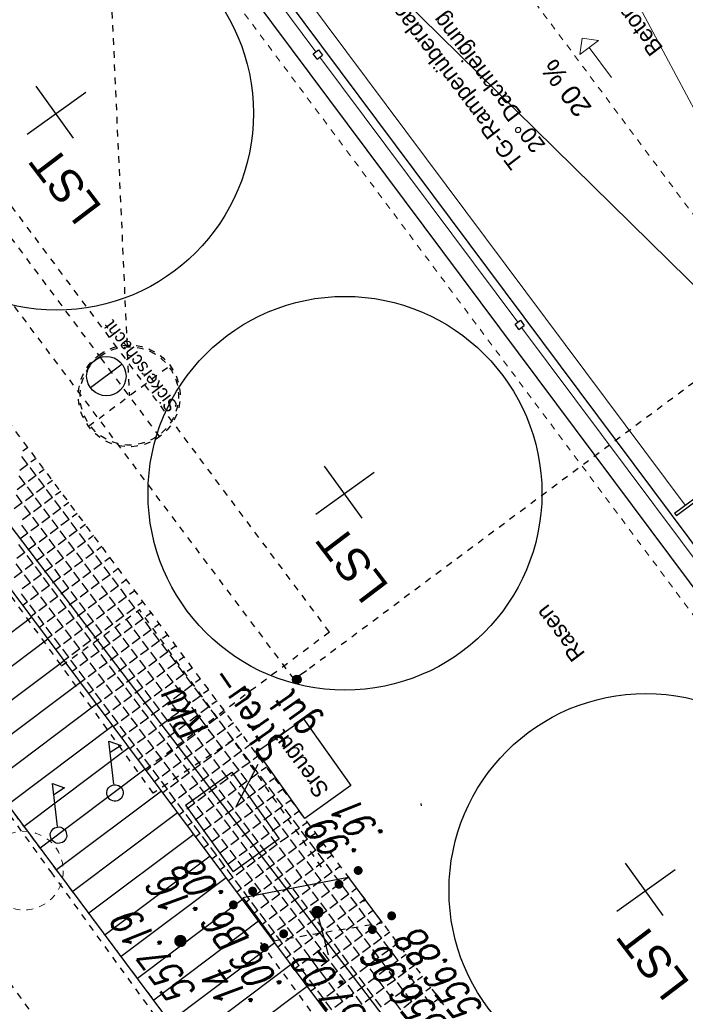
# Model space of a CAD drawing. Header units: metres. Extents: x 2 to 485, y 6 to 594.
# Tile 123 of 176: x 314 to 324, y 289 to 304. Entities that reach past the tile are written whole.
import ezdxf
from ezdxf.enums import TextEntityAlignment as Align

# ---------------------------------------------------------------- set-up
doc = ezdxf.new("R2010")
doc.units = ezdxf.units.M
doc.header["$LTSCALE"] = 0.0125
for name, pattern in [('237-14_Züricher Str._GL_3_RW_2014-11-28_bea$0$STRICHLINIE2', [9.525, 6.35, -3.175]), ('260241_A_bea$0$GESTRICHELT', [0.4, 0.2, -0.2]), ('260241_A_bea$0$PUNKTIERT', [0.2, 0, -0.2]), ('GESTRICHELT', [0.4, 0.2, -0.2]), ('GEWOFAG_Hof 2_141023_Grundriss_bea$0$AUSGEZOGEN', [0]), ('GEWOFAG_Hof 2_141023_Grundriss_bea$0$VERDECKT2_S2', [0.15, 0.1, -0.05])]:
    doc.linetypes.add(name, pattern=pattern)
for name, color, linetype in [('237-14_Züricher Str._GL_3_RW_2014-11-28_bea$0$_GRU_Regenwasser', 150, '237-14_Züricher Str._GL_3_RW_2014-11-28_bea$0$STRICHLINIE2'), ('237-14_Züricher Str._GL_3_RW_2014-11-28_bea$0$_GRU_Symbole', 51, 'Continuous'), ('260241_A_bea$0$B07_FLSTGR', 9, 'Continuous'), ('260241_A_bea$0$B10_GEBAEUDE', 1, 'Continuous'), ('260241_A_bea$0$B13_GEB_ZUBEHOER', 12, 'Continuous'), ('260241_A_bea$0$B21_BORDSTEIN', 5, 'Continuous'), ('260241_A_bea$0$B23_EINFASS', 5, 'Continuous'), ('260241_A_bea$0$B25_EINFASS_GEPKT', 7, '260241_A_bea$0$PUNKTIERT'), ('260241_A_bea$0$B28_VEINFASS_TXT', 5, 'Continuous'), ('260241_A_bea$0$B34_ZUBEHOER_1', 6, 'Continuous'), ('260241_A_bea$0$B53_HAUPTHOEHEN', 4, 'Continuous'), ('260241_A_bea$0$B54_HOEHEN', 253, 'Continuous'), ('f_baum', 3, 'Continuous'), ('f_feuerwehr', 10, 'Continuous'), ('f_schraff', 251, 'Continuous'), ('f_text_100', 7, 'Continuous'), ('f_weg', 2, 'Continuous')]:
    doc.layers.add(name, color=color, linetype=linetype)
doc.layers.add('GEWOFAG_Hof 2_141023_Grundriss_bea$0$STANDARD', color=7, linetype='GEWOFAG_Hof 2_141023_Grundriss_bea$0$AUSGEZOGEN', lineweight=13)
doc.styles.add('260241_A_bea$0$ROMANS', font='ROMANS')
doc.styles.add('GEWOFAG_Hof 2_141023_Grundriss_bea$0$ARIAL', font='arial.ttf')

# ---------------------------------------------------------------- blocks, each defined once
blk = doc.blocks.new('260241_A_bea$0$HOEHENPKT_ZENTR')
at = {"const_width": 0.75}
blk.add_lwpolyline([(-0.375, 0, 1), (0.375, 0, 1)], format="xyb", close=True, dxfattribs=at)
blk = doc.blocks.new('260241_A_bea$0$HOEHENPKT_DOPP')
at = {"const_width": 0.15}
for points in [[(-0.075, 0.4, 1), (0.075, 0.4, 1)], [(-0.075, -0.4, 1), (0.075, -0.4, 1)]]:
    blk.add_lwpolyline(points, format="xyb", close=True, dxfattribs=at)
blk = doc.blocks.new('260241_A_bea$0$Hoehenpunkt_einfach')
at = {"lineweight": -2}
blk.add_hatch(color=256, dxfattribs=at).paths.add_polyline_path([(0, 0.105, -1), (0, -0.105, -1)], flags=0)
blk.add_circle((0, 0), 0.105, dxfattribs=at)

msp = doc.modelspace()

# ---------------------------------------------------------------- linework, layer by layer
at = {"color": 252}
for p, q in [((315.195, 292.625), (315.119, 293.283)), ((315.119, 293.283), (315.304, 293.216)), ((315.304, 293.216), (315.139, 293.108)), ((314.335, 291.981), (314.259, 292.639)), ((314.259, 292.639), (314.444, 292.572)), ((314.444, 292.572), (314.279, 292.464))]:
    msp.add_line(p, q, dxfattribs=at)
for centre in [(315.211, 292.493), (314.351, 291.849)]:
    msp.add_ellipse(centre, major_axis=(-0.0884, 0.0884), ratio=1, start_param=-1.454977, end_param=4.828208, dxfattribs=at)
at = {"layer": '237-14_Züricher Str._GL_3_RW_2014-11-28_bea$0$_GRU_Regenwasser', "ltscale": 0.05}
for p, q in [((315.048, 306.992), (315.429, 298.544)), ((311.47, 303.845), (314.962, 299.163))]:
    msp.add_line(p, q, dxfattribs=at)
at = {"layer": '237-14_Züricher Str._GL_3_RW_2014-11-28_bea$0$_GRU_Symbole', "linetype": '237-14_Züricher Str._GL_3_RW_2014-11-28_bea$0$STRICHLINIE2', "ltscale": 0.05}
for p, q in [((315.892, 297.923), (314.965, 299.165)), ((314.808, 298.081), (316.05, 299.008))]:
    msp.add_line(p, q, dxfattribs=at)
at = {"layer": '237-14_Züricher Str._GL_3_RW_2014-11-28_bea$0$_GRU_Symbole'}
msp.add_line((315.32, 299.025), (314.839, 298.666), dxfattribs=at)
msp.add_circle((315.08, 298.845), 0.3, dxfattribs=at)
at = {"layer": '237-14_Züricher Str._GL_3_RW_2014-11-28_bea$0$_GRU_Symbole', "linetype": '237-14_Züricher Str._GL_3_RW_2014-11-28_bea$0$STRICHLINIE2', "ltscale": 0.05}
for major_axis, start_param, end_param in [((-0.112, -0.767), 3.926991, 10.210176), ((-0.719, 0.212), -0.6429917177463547, 5.640193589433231)]:
    msp.add_ellipse((315.429, 298.544), major_axis=major_axis, ratio=1, start_param=start_param, end_param=end_param, dxfattribs=at)
at = {"layer": '260241_A_bea$0$B07_FLSTGR', "color": 30, "linetype": 'Continuous'}
msp.add_line((322.482, 284.91), (252.442, 377), dxfattribs=at)
at = {"layer": '260241_A_bea$0$B10_GEBAEUDE', "color": 7, "linetype": '260241_A_bea$0$GESTRICHELT'}
for p, q in [((317.941, 294.226), (307.337, 308.366)), ((325.313, 299.706), (318.13, 294.356))]:
    msp.add_line(p, q, dxfattribs=at)
at = {"layer": '260241_A_bea$0$B10_GEBAEUDE', "color": 252, "linetype": 'Continuous'}
msp.add_line((318.13, 294.356), (317.941, 294.226), dxfattribs=at)
at = {"layer": '260241_A_bea$0$B13_GEB_ZUBEHOER', "color": 252, "linetype": 'Continuous'}
msp.add_line((319.883, 292.296), (319.874, 292.333), dxfattribs=at)
at = {"layer": '260241_A_bea$0$B21_BORDSTEIN', "color": 252, "linetype": 'Continuous'}
for p, q in [((318.77, 291.206), (319.279, 290.515)), ((317.161, 290.892), (317.634, 290.241))]:
    msp.add_line(p, q, dxfattribs=at)
at = {"layer": '260241_A_bea$0$B23_EINFASS', "color": 252, "linetype": 'Continuous'}
msp.add_line((318.77, 291.206), (317.161, 290.892), dxfattribs=at)
at = {"layer": '260241_A_bea$0$B25_EINFASS_GEPKT', "color": 7, "linetype": '260241_A_bea$0$PUNKTIERT', "ltscale": 0.5}
for p, q in [((315.794, 292.491), (307.672, 303.766)), ((308.814, 298.806), (314.234, 291.288)), ((314.396, 294.431), (315.584, 295.286)), ((317.014, 293.301), (315.584, 295.286)), ((317.014, 293.301), (315.794, 292.491)), ((318.358, 291.36), (317.014, 293.301)), ((314.234, 291.288), (320.653, 282.416)), ((317.634, 290.241), (319.279, 290.515)), ((313.017, 290.411), (315.305, 287.257)), ((321.974, 284.002), (317.435, 290.211))]:
    msp.add_line(p, q, dxfattribs=at)
at = {"layer": '260241_A_bea$0$B28_VEINFASS_TXT', "color": 252, "linetype": 'Continuous'}
msp.add_line((318.995, 290.845), (319.015, 290.859), dxfattribs=at)
at = {"layer": '260241_A_bea$0$B34_ZUBEHOER_1', "color": 252, "linetype": 'Continuous'}
for p, q in [((317.054, 292.275), (317.39, 292.929)), ((316.287, 292.308), (316.99, 292.809)), ((316.99, 292.809), (317.714, 291.791)), ((316.287, 292.308), (317.011, 291.29)), ((317.714, 291.791), (317.011, 291.29))]:
    msp.add_line(p, q, dxfattribs=at)
at = {"layer": '260241_A_bea$0$B53_HAUPTHOEHEN', "color": 252, "linetype": 'Continuous'}
msp.add_line((318.298, 290.657), (318.461, 290.026), dxfattribs=at)
at = {"layer": 'f_baum', "ltscale": 0.5}
for p, q in [((314.58, 302.47), (314.01, 303.265)), ((313.875, 302.531), (314.765, 303.17)), ((318.976, 296.68), (318.405, 297.475)), ((318.27, 296.741), (319.161, 297.38)), ((323.56, 290.627), (322.99, 291.423)), ((322.855, 290.689), (323.745, 291.327))]:
    msp.add_line(p, q, dxfattribs=at)
for centre in [(314.32, 302.85), (318.715, 297.06), (323.3, 291.008)]:
    msp.add_circle(centre, 3, dxfattribs=at)
at = {"layer": 'f_feuerwehr', "linetype": 'GESTRICHELT'}
for p, q in [((315.896, 289.209), (266.222, 355.785)), ((318.479, 294.944), (311.024, 304.935)), ((322.973, 285.577), (309.421, 303.739)), ((318.479, 294.944), (315.674, 292.85))]:
    msp.add_line(p, q, dxfattribs=at)
at = {"layer": 'f_schraff', "linetype": 'Continuous'}
for p, q in [((313.883, 297.759), (313.806, 297.701)), ((313.885, 297.499), (313.794, 297.621)), ((314.009, 297.591), (313.931, 297.533)), ((313.885, 297.499), (313.763, 297.407)), ((314.01, 297.331), (313.919, 297.453)), ((314.134, 297.423), (314.056, 297.365)), ((313.842, 297.205), (313.751, 297.327)), ((314.01, 297.331), (313.888, 297.239)), ((314.136, 297.163), (314.045, 297.285)), ((313.842, 297.205), (313.72, 297.114)), ((313.968, 297.037), (313.877, 297.159)), ((314.136, 297.163), (314.014, 297.071)), ((314.261, 296.995), (314.17, 297.117)), ((314.259, 297.255), (314.181, 297.197)), ((313.8, 296.912), (313.709, 297.034)), ((313.968, 297.037), (313.846, 296.946)), ((314.093, 296.869), (314.002, 296.991)), ((314.261, 296.995), (314.139, 296.904)), ((314.385, 297.087), (314.307, 297.029)), ((313.8, 296.912), (313.678, 296.821)), ((313.925, 296.744), (313.834, 296.866)), ((314.093, 296.869), (313.971, 296.778)), ((314.218, 296.701), (314.127, 296.824)), ((314.386, 296.827), (314.264, 296.736)), ((314.386, 296.827), (314.295, 296.949)), ((314.51, 296.919), (314.432, 296.861)), ((313.925, 296.744), (313.803, 296.653)), ((314.05, 296.576), (313.959, 296.698)), ((314.218, 296.701), (314.096, 296.61)), ((314.512, 296.659), (314.389, 296.568)), ((314.512, 296.659), (314.42, 296.781)), ((314.635, 296.751), (314.557, 296.693)), ((313.882, 296.451), (313.791, 296.573)), ((314.05, 296.576), (313.928, 296.485)), ((314.176, 296.408), (314.085, 296.53)), ((314.344, 296.533), (314.222, 296.442)), ((314.344, 296.533), (314.253, 296.656)), ((314.637, 296.491), (314.546, 296.613)), ((314.761, 296.583), (314.683, 296.525)), ((313.882, 296.451), (313.76, 296.36)), ((314.008, 296.283), (313.917, 296.405)), ((314.176, 296.408), (314.054, 296.317)), ((314.301, 296.24), (314.21, 296.362)), ((314.469, 296.365), (314.347, 296.274)), ((314.469, 296.365), (314.378, 296.488)), ((314.637, 296.491), (314.515, 296.4)), ((314.762, 296.323), (314.671, 296.445)), ((314.886, 296.415), (314.808, 296.357)), ((313.84, 296.158), (313.749, 296.28)), ((314.008, 296.283), (313.886, 296.192)), ((314.133, 296.115), (314.042, 296.237)), ((314.301, 296.24), (314.179, 296.149)), ((314.594, 296.198), (314.503, 296.32)), ((314.762, 296.323), (314.64, 296.232)), ((314.888, 296.155), (314.796, 296.277)), ((315.011, 296.247), (314.933, 296.189)), ((313.84, 296.158), (313.718, 296.066)), ((313.965, 295.99), (313.874, 296.112)), ((314.133, 296.115), (314.011, 296.024)), ((314.258, 295.947), (314.167, 296.069)), ((314.426, 296.072), (314.304, 295.981)), ((314.426, 296.072), (314.335, 296.194)), ((314.594, 296.198), (314.472, 296.106)), ((314.72, 296.03), (314.628, 296.152)), ((314.888, 296.155), (314.765, 296.064)), ((315.013, 295.987), (314.922, 296.109)), ((315.137, 296.079), (315.059, 296.021)), ((313.797, 295.864), (313.706, 295.986)), ((313.965, 295.99), (313.843, 295.898)), ((314.09, 295.822), (313.999, 295.944)), ((314.258, 295.947), (314.136, 295.856)), ((314.552, 295.904), (314.461, 296.026)), ((314.72, 296.03), (314.597, 295.938)), ((314.845, 295.862), (314.754, 295.984)), ((315.013, 295.987), (314.891, 295.896)), ((315.138, 295.819), (315.047, 295.941)), ((315.262, 295.911), (315.184, 295.853)), ((313.797, 295.864), (313.675, 295.773)), ((313.922, 295.696), (313.831, 295.818)), ((314.09, 295.822), (313.968, 295.73)), ((314.216, 295.654), (314.125, 295.776)), ((314.384, 295.779), (314.262, 295.688)), ((314.384, 295.779), (314.293, 295.901)), ((314.552, 295.904), (314.43, 295.813)), ((314.677, 295.736), (314.586, 295.858)), ((314.845, 295.862), (314.723, 295.771)), ((314.97, 295.694), (314.879, 295.816)), ((315.138, 295.819), (315.016, 295.728)), ((315.264, 295.651), (315.172, 295.773)), ((313.922, 295.696), (313.8, 295.605)), ((314.048, 295.528), (313.957, 295.65)), ((314.216, 295.654), (314.094, 295.563)), ((314.341, 295.486), (314.25, 295.608)), ((314.509, 295.611), (314.387, 295.52)), ((314.509, 295.611), (314.418, 295.733)), ((314.677, 295.736), (314.555, 295.645)), ((314.802, 295.568), (314.711, 295.691)), ((314.97, 295.694), (314.848, 295.603)), ((315.096, 295.526), (315.004, 295.648)), ((315.264, 295.651), (315.141, 295.56)), ((315.387, 295.743), (315.309, 295.685)), ((313.88, 295.403), (313.789, 295.525)), ((314.048, 295.528), (313.926, 295.437)), ((314.173, 295.36), (314.082, 295.483)), ((314.341, 295.486), (314.219, 295.395)), ((314.634, 295.443), (314.543, 295.565)), ((314.802, 295.568), (314.68, 295.477)), ((314.928, 295.4), (314.836, 295.523)), ((315.096, 295.526), (314.973, 295.435)), ((315.221, 295.358), (315.13, 295.48)), ((315.389, 295.483), (315.267, 295.392)), ((315.389, 295.483), (315.298, 295.605)), ((315.512, 295.575), (315.435, 295.517)), ((313.88, 295.403), (313.809, 295.35)), ((314.005, 295.235), (313.914, 295.357)), ((314.173, 295.36), (314.051, 295.269)), ((314.298, 295.192), (314.207, 295.315)), ((314.466, 295.318), (314.344, 295.227)), ((314.466, 295.318), (314.375, 295.44)), ((314.634, 295.443), (314.512, 295.352)), ((314.76, 295.275), (314.669, 295.397)), ((314.928, 295.4), (314.805, 295.309)), ((315.053, 295.232), (314.962, 295.355)), ((315.221, 295.358), (315.099, 295.267)), ((315.346, 295.19), (315.255, 295.312)), ((315.514, 295.315), (315.392, 295.224)), ((315.514, 295.315), (315.423, 295.437)), ((315.638, 295.407), (315.56, 295.349)), ((313.944, 295.169), (312.345, 293.967)), ((314.005, 295.235), (313.934, 295.182)), ((314.13, 295.067), (314.039, 295.189)), ((314.298, 295.192), (314.176, 295.101)), ((314.592, 295.15), (314.501, 295.272)), ((314.76, 295.275), (314.638, 295.184)), ((314.885, 295.107), (314.794, 295.229)), ((315.053, 295.232), (314.931, 295.141)), ((315.178, 295.065), (315.087, 295.187)), ((315.346, 295.19), (315.224, 295.099)), ((315.639, 295.147), (315.548, 295.269)), ((315.763, 295.239), (315.685, 295.181)), ((314.13, 295.067), (314.06, 295.014)), ((314.256, 294.899), (314.165, 295.021)), ((314.424, 295.024), (314.302, 294.933)), ((314.424, 295.024), (314.333, 295.147)), ((314.592, 295.15), (314.47, 295.059)), ((314.717, 294.982), (314.626, 295.104)), ((314.885, 295.107), (314.763, 295.016)), ((315.01, 294.939), (314.919, 295.061)), ((315.178, 295.065), (315.056, 294.973)), ((315.304, 294.897), (315.212, 295.019)), ((315.471, 295.022), (315.349, 294.931)), ((315.471, 295.022), (315.38, 295.144)), ((315.639, 295.147), (315.517, 295.056)), ((315.765, 294.979), (315.674, 295.101)), ((315.888, 295.071), (315.811, 295.013)), ((314.256, 294.899), (314.185, 294.846)), ((314.549, 294.857), (314.458, 294.979)), ((314.717, 294.982), (314.595, 294.891)), ((314.842, 294.814), (314.751, 294.936)), ((315.01, 294.939), (314.888, 294.848)), ((315.136, 294.771), (315.044, 294.893)), ((315.304, 294.897), (315.181, 294.805)), ((315.597, 294.854), (315.506, 294.976)), ((315.765, 294.979), (315.643, 294.888)), ((315.89, 294.811), (315.799, 294.933)), ((316.014, 294.904), (315.936, 294.845)), ((314.191, 294.838), (312.592, 293.637)), ((314.381, 294.731), (314.29, 294.853)), ((314.381, 294.731), (314.31, 294.678)), ((314.549, 294.857), (314.427, 294.765)), ((314.674, 294.689), (314.583, 294.811)), ((314.842, 294.814), (314.72, 294.723)), ((314.968, 294.646), (314.877, 294.768)), ((315.136, 294.771), (315.013, 294.68)), ((315.261, 294.603), (315.17, 294.725)), ((315.429, 294.729), (315.307, 294.637)), ((315.429, 294.729), (315.338, 294.851)), ((315.597, 294.854), (315.475, 294.763)), ((315.722, 294.686), (315.631, 294.808)), ((315.89, 294.811), (315.768, 294.72)), ((316.015, 294.643), (315.924, 294.765)), ((316.139, 294.736), (316.061, 294.678)), ((314.506, 294.563), (314.415, 294.685)), ((314.506, 294.563), (314.436, 294.51)), ((314.674, 294.689), (314.552, 294.597)), ((314.8, 294.521), (314.709, 294.643)), ((314.968, 294.646), (314.845, 294.555)), ((315.093, 294.478), (315.002, 294.6)), ((315.261, 294.603), (315.139, 294.512)), ((315.386, 294.435), (315.295, 294.558)), ((315.554, 294.561), (315.432, 294.47)), ((315.554, 294.561), (315.463, 294.683)), ((315.722, 294.686), (315.6, 294.595)), ((315.847, 294.518), (315.756, 294.64)), ((316.015, 294.643), (315.893, 294.552)), ((316.141, 294.475), (316.05, 294.598)), ((316.264, 294.568), (316.187, 294.51)), ((314.438, 294.507), (312.839, 293.306)), ((314.632, 294.395), (314.541, 294.517)), ((314.8, 294.521), (314.678, 294.429)), ((314.925, 294.353), (314.834, 294.475)), ((315.093, 294.478), (314.971, 294.387)), ((315.218, 294.31), (315.127, 294.432)), ((315.386, 294.435), (315.264, 294.344)), ((315.679, 294.393), (315.588, 294.515)), ((315.847, 294.518), (315.725, 294.427)), ((315.973, 294.35), (315.882, 294.472)), ((316.141, 294.475), (316.019, 294.384)), ((316.266, 294.307), (316.175, 294.43)), ((314.632, 294.395), (314.561, 294.342)), ((314.757, 294.227), (314.666, 294.35)), ((314.925, 294.353), (314.803, 294.262)), ((315.05, 294.185), (314.959, 294.307)), ((315.218, 294.31), (315.096, 294.219)), ((315.344, 294.142), (315.252, 294.264)), ((315.512, 294.267), (315.389, 294.176)), ((315.512, 294.267), (315.42, 294.39)), ((315.679, 294.393), (315.557, 294.302)), ((315.805, 294.225), (315.714, 294.347)), ((315.973, 294.35), (315.851, 294.259)), ((316.098, 294.182), (316.007, 294.304)), ((316.266, 294.307), (316.144, 294.216)), ((316.391, 294.139), (316.3, 294.262)), ((316.39, 294.4), (316.312, 294.342)), ((314.685, 294.176), (313.086, 292.975)), ((314.757, 294.227), (314.686, 294.174)), ((314.882, 294.059), (314.791, 294.182)), ((315.05, 294.185), (314.928, 294.094)), ((315.176, 294.017), (315.084, 294.139)), ((315.344, 294.142), (315.221, 294.051)), ((315.637, 294.099), (315.546, 294.222)), ((315.805, 294.225), (315.683, 294.134)), ((315.93, 294.057), (315.839, 294.179)), ((316.098, 294.182), (315.976, 294.091)), ((316.223, 294.014), (316.132, 294.136)), ((316.391, 294.139), (316.269, 294.048)), ((316.515, 294.232), (316.437, 294.174)), ((314.882, 294.059), (314.811, 294.007)), ((315.008, 293.891), (314.917, 294.014)), ((315.176, 294.017), (315.053, 293.926)), ((315.301, 293.849), (315.21, 293.971)), ((315.469, 293.974), (315.347, 293.883)), ((315.469, 293.974), (315.378, 294.096)), ((315.637, 294.099), (315.515, 294.008)), ((315.762, 293.931), (315.671, 294.054)), ((315.93, 294.057), (315.808, 293.966)), ((316.055, 293.889), (315.964, 294.011)), ((316.223, 294.014), (316.101, 293.923)), ((316.349, 293.846), (316.258, 293.968)), ((316.517, 293.972), (316.394, 293.88)), ((316.517, 293.972), (316.426, 294.094)), ((316.64, 294.064), (316.562, 294.006)), ((314.932, 293.845), (313.333, 292.644)), ((315.008, 293.891), (314.937, 293.839)), ((315.133, 293.724), (315.042, 293.846)), ((315.301, 293.849), (315.179, 293.758)), ((315.594, 293.806), (315.503, 293.928)), ((315.762, 293.931), (315.64, 293.84)), ((315.887, 293.764), (315.796, 293.886)), ((316.055, 293.889), (315.933, 293.798)), ((316.181, 293.721), (316.09, 293.843)), ((316.349, 293.846), (316.227, 293.755)), ((316.642, 293.804), (316.551, 293.926)), ((316.766, 293.896), (316.688, 293.838)), ((315.133, 293.724), (315.062, 293.671)), ((315.258, 293.556), (315.167, 293.678)), ((315.426, 293.681), (315.304, 293.59)), ((315.426, 293.681), (315.335, 293.803)), ((315.594, 293.806), (315.472, 293.715)), ((315.72, 293.638), (315.628, 293.76)), ((315.887, 293.764), (315.765, 293.672)), ((316.013, 293.596), (315.922, 293.718)), ((316.181, 293.721), (316.059, 293.63)), ((316.306, 293.553), (316.215, 293.675)), ((316.474, 293.678), (316.352, 293.587)), ((316.474, 293.678), (316.383, 293.8)), ((316.642, 293.804), (316.52, 293.712)), ((316.767, 293.636), (316.676, 293.758)), ((316.891, 293.728), (316.813, 293.67)), ((315.179, 293.514), (313.579, 292.313)), ((315.258, 293.556), (315.187, 293.503)), ((315.384, 293.388), (315.292, 293.51)), ((315.552, 293.513), (315.429, 293.422)), ((315.552, 293.513), (315.46, 293.635)), ((315.72, 293.638), (315.597, 293.547)), ((315.845, 293.47), (315.754, 293.592)), ((316.013, 293.596), (315.891, 293.504)), ((316.138, 293.428), (316.047, 293.55)), ((316.306, 293.553), (316.184, 293.462)), ((316.431, 293.385), (316.34, 293.507)), ((316.599, 293.51), (316.477, 293.419)), ((316.599, 293.51), (316.508, 293.632)), ((316.767, 293.636), (316.645, 293.544)), ((316.893, 293.468), (316.801, 293.59)), ((317.016, 293.56), (316.938, 293.502)), ((315.384, 293.388), (315.313, 293.335)), ((315.677, 293.345), (315.586, 293.467)), ((315.845, 293.47), (315.723, 293.379)), ((315.97, 293.302), (315.879, 293.424)), ((316.138, 293.428), (316.016, 293.337)), ((316.263, 293.26), (316.172, 293.382)), ((316.431, 293.385), (316.309, 293.294)), ((316.725, 293.342), (316.633, 293.465)), ((316.893, 293.468), (316.77, 293.377)), ((317.018, 293.3), (316.927, 293.422)), ((317.142, 293.392), (317.064, 293.334)), ((315.509, 293.22), (315.418, 293.342)), ((315.509, 293.22), (315.438, 293.167)), ((315.677, 293.345), (315.555, 293.254)), ((315.802, 293.177), (315.711, 293.299)), ((315.97, 293.302), (315.848, 293.211)), ((316.095, 293.134), (316.004, 293.257)), ((316.263, 293.26), (316.141, 293.169)), ((316.389, 293.092), (316.298, 293.214)), ((316.557, 293.217), (316.435, 293.126)), ((316.557, 293.217), (316.466, 293.339)), ((316.725, 293.342), (316.602, 293.251)), ((316.85, 293.174), (316.759, 293.297)), ((317.018, 293.3), (316.896, 293.209)), ((317.143, 293.132), (317.052, 293.254)), ((317.267, 293.224), (317.189, 293.166)), ((315.425, 293.184), (313.826, 291.983)), ((315.634, 293.052), (315.543, 293.174)), ((315.802, 293.177), (315.68, 293.086)), ((315.928, 293.009), (315.836, 293.131)), ((316.095, 293.134), (315.973, 293.043)), ((316.221, 292.966), (316.13, 293.089)), ((316.389, 293.092), (316.267, 293.001)), ((316.682, 293.049), (316.591, 293.171)), ((316.85, 293.174), (316.728, 293.083)), ((316.975, 293.006), (316.884, 293.129)), ((317.143, 293.132), (317.021, 293.041)), ((317.269, 292.964), (317.177, 293.086)), ((315.634, 293.052), (315.563, 292.999)), ((315.76, 292.884), (315.668, 293.006)), ((315.928, 293.009), (315.805, 292.918)), ((316.053, 292.841), (315.962, 292.963)), ((316.221, 292.966), (316.099, 292.875)), ((316.346, 292.798), (316.255, 292.921)), ((316.514, 292.924), (316.392, 292.833)), ((316.514, 292.924), (316.423, 293.046)), ((316.682, 293.049), (316.56, 292.958)), ((316.807, 292.881), (316.716, 293.003)), ((316.975, 293.006), (316.853, 292.915)), ((317.101, 292.839), (317.009, 292.961)), ((317.269, 292.964), (317.146, 292.873)), ((317.394, 292.796), (317.303, 292.918)), ((317.392, 293.056), (317.314, 292.998)), ((315.672, 292.853), (314.073, 291.652)), ((315.76, 292.884), (315.689, 292.831)), ((315.885, 292.716), (315.794, 292.838)), ((316.053, 292.841), (315.931, 292.75)), ((316.178, 292.673), (316.087, 292.795)), ((316.346, 292.798), (316.224, 292.707)), ((316.639, 292.756), (316.548, 292.878)), ((316.807, 292.881), (316.685, 292.79)), ((316.933, 292.713), (316.841, 292.835)), ((317.101, 292.839), (316.978, 292.747)), ((317.226, 292.671), (317.135, 292.793)), ((317.394, 292.796), (317.272, 292.705)), ((317.517, 292.888), (317.44, 292.83)), ((315.885, 292.716), (315.814, 292.663)), ((316.01, 292.548), (315.919, 292.67)), ((316.178, 292.673), (316.056, 292.582)), ((316.303, 292.505), (316.212, 292.627)), ((316.471, 292.631), (316.349, 292.539)), ((316.471, 292.631), (316.38, 292.753)), ((316.639, 292.756), (316.517, 292.665)), ((316.765, 292.588), (316.674, 292.71)), ((316.933, 292.713), (316.81, 292.622)), ((317.058, 292.545), (316.967, 292.667)), ((317.226, 292.671), (317.104, 292.579)), ((317.351, 292.503), (317.26, 292.625)), ((317.519, 292.628), (317.397, 292.537)), ((317.519, 292.628), (317.428, 292.75)), ((317.643, 292.72), (317.565, 292.662)), ((315.919, 292.522), (314.32, 291.321)), ((316.01, 292.548), (315.939, 292.495)), ((316.135, 292.38), (316.044, 292.502)), ((316.303, 292.505), (316.181, 292.414)), ((316.429, 292.337), (316.338, 292.459)), ((316.597, 292.463), (316.475, 292.371)), ((316.597, 292.463), (316.506, 292.585)), ((316.765, 292.588), (316.643, 292.497)), ((316.89, 292.42), (316.799, 292.542)), ((317.058, 292.545), (316.936, 292.454)), ((317.183, 292.377), (317.092, 292.499)), ((317.351, 292.503), (317.229, 292.411)), ((317.477, 292.335), (317.385, 292.457)), ((317.644, 292.46), (317.522, 292.369)), ((317.644, 292.46), (317.553, 292.582)), ((317.768, 292.552), (317.69, 292.494)), ((316.135, 292.38), (316.065, 292.327)), ((316.261, 292.212), (316.17, 292.334)), ((316.429, 292.337), (316.307, 292.246)), ((316.722, 292.295), (316.631, 292.417)), ((316.89, 292.42), (316.768, 292.329)), ((317.015, 292.252), (316.924, 292.374)), ((317.183, 292.377), (317.061, 292.286)), ((317.309, 292.209), (317.217, 292.331)), ((317.477, 292.335), (317.354, 292.244)), ((317.77, 292.292), (317.679, 292.414)), ((317.893, 292.384), (317.816, 292.326)), ((316.166, 292.191), (314.567, 290.99)), ((316.261, 292.212), (316.19, 292.159)), ((316.386, 292.044), (316.295, 292.166)), ((316.554, 292.169), (316.432, 292.078)), ((316.554, 292.169), (316.463, 292.291)), ((316.722, 292.295), (316.6, 292.203)), ((316.847, 292.127), (316.756, 292.249)), ((317.015, 292.252), (316.893, 292.161)), ((317.141, 292.084), (317.049, 292.206)), ((317.309, 292.209), (317.186, 292.118)), ((317.434, 292.041), (317.343, 292.164)), ((317.602, 292.167), (317.48, 292.076)), ((317.602, 292.167), (317.511, 292.289)), ((317.77, 292.292), (317.648, 292.201)), ((317.895, 292.124), (317.804, 292.246)), ((318.019, 292.216), (317.941, 292.158)), ((316.386, 292.044), (316.315, 291.991)), ((316.679, 292.001), (316.588, 292.124)), ((316.847, 292.127), (316.725, 292.036)), ((316.973, 291.959), (316.882, 292.081)), ((317.141, 292.084), (317.018, 291.993)), ((317.266, 291.916), (317.175, 292.038)), ((317.434, 292.041), (317.312, 291.95)), ((317.727, 291.999), (317.636, 292.121)), ((317.895, 292.124), (317.773, 292.033)), ((318.02, 291.956), (317.929, 292.078)), ((318.144, 292.048), (318.066, 291.99)), ((316.413, 291.86), (314.814, 290.659)), ((316.511, 291.876), (316.42, 291.998)), ((316.511, 291.876), (316.441, 291.823)), ((316.679, 292.001), (316.557, 291.91)), ((316.805, 291.833), (316.714, 291.956)), ((316.973, 291.959), (316.851, 291.868)), ((317.098, 291.791), (317.007, 291.913)), ((317.266, 291.916), (317.144, 291.825)), ((317.391, 291.748), (317.3, 291.87)), ((317.559, 291.873), (317.437, 291.782)), ((317.559, 291.873), (317.468, 291.996)), ((317.727, 291.999), (317.605, 291.908)), ((317.852, 291.831), (317.761, 291.953)), ((318.02, 291.956), (317.898, 291.865)), ((318.146, 291.788), (318.055, 291.91)), ((318.269, 291.88), (318.192, 291.822)), ((316.637, 291.708), (316.546, 291.83)), ((316.637, 291.708), (316.566, 291.655)), ((316.805, 291.833), (316.683, 291.742)), ((316.93, 291.665), (316.839, 291.788)), ((317.098, 291.791), (316.976, 291.7)), ((317.223, 291.623), (317.132, 291.745)), ((317.391, 291.748), (317.269, 291.657)), ((317.684, 291.705), (317.593, 291.828)), ((317.852, 291.831), (317.73, 291.74)), ((317.978, 291.663), (317.887, 291.785)), ((318.146, 291.788), (318.024, 291.697)), ((318.271, 291.62), (318.18, 291.742)), ((318.395, 291.712), (318.317, 291.654)), ((316.762, 291.54), (316.671, 291.662)), ((316.93, 291.665), (316.808, 291.574)), ((317.055, 291.497), (316.964, 291.62)), ((317.223, 291.623), (317.101, 291.532)), ((317.349, 291.455), (317.257, 291.577)), ((317.517, 291.58), (317.394, 291.489)), ((317.517, 291.58), (317.425, 291.702)), ((317.684, 291.705), (317.562, 291.614)), ((317.81, 291.538), (317.719, 291.66)), ((317.978, 291.663), (317.856, 291.572)), ((318.103, 291.495), (318.012, 291.617)), ((318.271, 291.62), (318.149, 291.529)), ((318.396, 291.452), (318.305, 291.574)), ((316.66, 291.53), (315.06, 290.328)), ((316.762, 291.54), (316.691, 291.487)), ((316.887, 291.372), (316.796, 291.494)), ((317.055, 291.497), (316.933, 291.406)), ((317.181, 291.33), (317.09, 291.452)), ((317.349, 291.455), (317.226, 291.364)), ((317.474, 291.287), (317.383, 291.409)), ((317.642, 291.412), (317.52, 291.321)), ((317.642, 291.412), (317.551, 291.534)), ((317.81, 291.538), (317.688, 291.446)), ((317.935, 291.37), (317.844, 291.492)), ((318.103, 291.495), (317.981, 291.404)), ((318.228, 291.327), (318.137, 291.449)), ((318.396, 291.452), (318.274, 291.361)), ((318.522, 291.284), (318.431, 291.406)), ((318.52, 291.544), (318.442, 291.486)), ((316.887, 291.372), (316.816, 291.319)), ((317.013, 291.204), (316.922, 291.326)), ((317.181, 291.33), (317.058, 291.238)), ((317.306, 291.162), (317.215, 291.284)), ((317.474, 291.287), (317.352, 291.196)), ((317.767, 291.244), (317.676, 291.366)), ((317.935, 291.37), (317.813, 291.278)), ((318.06, 291.202), (317.969, 291.324)), ((318.228, 291.327), (318.106, 291.236)), ((318.354, 291.159), (318.263, 291.281)), ((318.522, 291.284), (318.4, 291.193)), ((318.645, 291.377), (318.567, 291.318)), ((316.906, 291.199), (315.307, 289.998)), ((317.013, 291.204), (316.942, 291.151)), ((317.138, 291.036), (317.047, 291.158)), ((317.306, 291.162), (317.184, 291.07)), ((317.431, 290.994), (317.34, 291.116)), ((317.599, 291.119), (317.477, 291.028)), ((317.599, 291.119), (317.508, 291.241)), ((317.767, 291.244), (317.645, 291.153)), ((317.892, 291.076), (317.801, 291.198)), ((318.06, 291.202), (317.938, 291.11)), ((318.186, 291.034), (318.095, 291.156)), ((318.354, 291.159), (318.232, 291.068)), ((318.479, 290.991), (318.388, 291.113)), ((318.647, 291.116), (318.525, 291.025)), ((318.647, 291.116), (318.556, 291.239)), ((318.771, 291.209), (318.693, 291.151)), ((317.138, 291.036), (317.067, 290.983)), ((317.263, 290.868), (317.172, 290.99)), ((317.431, 290.994), (317.309, 290.903)), ((317.725, 290.951), (317.633, 291.073)), ((317.892, 291.076), (317.77, 290.985)), ((318.018, 290.908), (317.927, 291.031)), ((318.186, 291.034), (318.064, 290.943)), ((318.311, 290.866), (318.22, 290.988)), ((318.479, 290.991), (318.357, 290.9)), ((318.772, 290.948), (318.681, 291.071)), ((318.896, 291.041), (318.818, 290.983)), ((317.153, 290.868), (315.554, 289.667)), ((317.263, 290.868), (317.192, 290.815)), ((317.389, 290.7), (317.297, 290.823)), ((317.557, 290.826), (317.434, 290.735)), ((317.557, 290.826), (317.465, 290.948)), ((317.725, 290.951), (317.602, 290.86)), ((317.85, 290.783), (317.759, 290.905)), ((318.018, 290.908), (317.896, 290.817)), ((318.143, 290.74), (318.052, 290.863)), ((318.311, 290.866), (318.189, 290.775)), ((318.436, 290.698), (318.345, 290.82)), ((318.604, 290.823), (318.482, 290.732)), ((318.604, 290.823), (318.513, 290.945)), ((318.772, 290.948), (318.65, 290.857)), ((318.898, 290.78), (318.806, 290.903)), ((319.021, 290.873), (318.943, 290.815)), ((317.389, 290.7), (317.318, 290.647)), ((317.682, 290.658), (317.56, 290.567)), ((317.682, 290.658), (317.591, 290.78)), ((317.85, 290.783), (317.728, 290.692)), ((317.975, 290.615), (317.884, 290.737)), ((318.143, 290.74), (318.021, 290.649)), ((318.268, 290.572), (318.177, 290.695)), ((318.436, 290.698), (318.314, 290.607)), ((318.73, 290.655), (318.639, 290.777)), ((318.898, 290.78), (318.775, 290.689)), ((319.023, 290.612), (318.932, 290.735)), ((319.147, 290.705), (319.069, 290.647)), ((317.4, 290.537), (315.801, 289.336)), ((317.514, 290.532), (317.423, 290.655)), ((317.514, 290.532), (317.443, 290.48)), ((317.807, 290.49), (317.716, 290.612)), ((317.975, 290.615), (317.853, 290.524)), ((318.1, 290.447), (318.009, 290.569)), ((318.268, 290.572), (318.146, 290.481)), ((318.394, 290.405), (318.303, 290.527)), ((318.562, 290.53), (318.44, 290.439)), ((318.562, 290.53), (318.471, 290.652)), ((318.73, 290.655), (318.607, 290.564)), ((318.855, 290.487), (318.764, 290.609)), ((319.023, 290.612), (318.901, 290.521)), ((319.148, 290.445), (319.057, 290.567)), ((319.272, 290.537), (319.194, 290.479)), ((317.639, 290.364), (317.548, 290.487)), ((317.639, 290.364), (317.568, 290.312)), ((317.807, 290.49), (317.685, 290.399)), ((317.933, 290.322), (317.841, 290.444)), ((318.1, 290.447), (317.978, 290.356)), ((318.226, 290.279), (318.135, 290.401)), ((318.394, 290.405), (318.272, 290.313)), ((318.519, 290.237), (318.428, 290.359)), ((318.687, 290.362), (318.565, 290.271)), ((318.687, 290.362), (318.596, 290.484)), ((318.855, 290.487), (318.733, 290.396)), ((318.98, 290.319), (318.889, 290.441)), ((319.148, 290.445), (319.026, 290.353)), ((319.274, 290.277), (319.182, 290.399)), ((319.397, 290.369), (319.319, 290.311)), ((317.647, 290.206), (316.048, 289.005)), ((317.765, 290.197), (317.673, 290.319)), ((317.933, 290.322), (317.81, 290.231)), ((318.058, 290.154), (317.967, 290.276)), ((318.226, 290.279), (318.104, 290.188)), ((318.351, 290.111), (318.26, 290.233)), ((318.519, 290.237), (318.397, 290.145)), ((318.812, 290.194), (318.721, 290.316)), ((318.98, 290.319), (318.858, 290.228)), ((319.106, 290.151), (319.014, 290.273)), ((319.274, 290.277), (319.151, 290.185)), ((319.399, 290.109), (319.308, 290.231)), ((317.765, 290.197), (317.694, 290.144)), ((317.89, 290.029), (317.799, 290.151)), ((318.058, 290.154), (317.936, 290.063)), ((318.183, 289.986), (318.092, 290.108)), ((318.351, 290.111), (318.229, 290.02)), ((318.476, 289.943), (318.385, 290.065)), ((318.644, 290.069), (318.522, 289.977)), ((318.644, 290.069), (318.553, 290.191)), ((318.812, 290.194), (318.69, 290.103)), ((318.938, 290.026), (318.846, 290.148)), ((319.106, 290.151), (318.983, 290.06)), ((319.231, 289.983), (319.14, 290.105)), ((319.399, 290.109), (319.277, 290.018)), ((319.524, 289.941), (319.433, 290.063)), ((319.522, 290.201), (319.445, 290.143)), ((317.89, 290.029), (317.819, 289.976)), ((318.015, 289.861), (317.924, 289.983)), ((318.183, 289.986), (318.061, 289.895)), ((318.308, 289.818), (318.217, 289.94)), ((318.476, 289.943), (318.354, 289.852)), ((318.77, 289.901), (318.679, 290.023)), ((318.938, 290.026), (318.815, 289.935)), ((319.063, 289.858), (318.972, 289.98)), ((319.231, 289.983), (319.109, 289.892)), ((319.356, 289.815), (319.265, 289.938)), ((319.524, 289.941), (319.402, 289.85)), ((319.648, 290.033), (319.57, 289.975)), ((317.894, 289.876), (316.295, 288.674)), ((318.015, 289.861), (317.944, 289.808)), ((318.141, 289.693), (318.049, 289.815)), ((318.308, 289.818), (318.186, 289.727)), ((318.434, 289.65), (318.343, 289.772)), ((318.602, 289.775), (318.48, 289.684)), ((318.602, 289.775), (318.511, 289.897)), ((318.77, 289.901), (318.648, 289.81)), ((318.895, 289.733), (318.804, 289.855)), ((319.063, 289.858), (318.941, 289.767)), ((319.188, 289.69), (319.097, 289.812)), ((319.356, 289.815), (319.234, 289.724)), ((319.482, 289.647), (319.39, 289.77)), ((319.649, 289.773), (319.527, 289.682)), ((319.649, 289.773), (319.558, 289.895)), ((319.773, 289.865), (319.695, 289.807)), ((318.141, 289.693), (318.07, 289.64)), ((318.266, 289.525), (318.175, 289.647)), ((318.434, 289.65), (318.312, 289.559)), ((318.727, 289.607), (318.605, 289.516)), ((318.727, 289.607), (318.636, 289.73)), ((318.895, 289.733), (318.773, 289.642)), ((319.02, 289.565), (318.929, 289.687)), ((319.188, 289.69), (319.066, 289.599)), ((319.314, 289.522), (319.222, 289.644)), ((319.482, 289.647), (319.359, 289.556)), ((319.775, 289.605), (319.684, 289.727)), ((319.898, 289.697), (319.821, 289.639)), ((318.141, 289.545), (316.541, 288.344)), ((318.266, 289.525), (318.195, 289.472)), ((318.391, 289.357), (318.3, 289.479)), ((318.559, 289.482), (318.437, 289.391)), ((318.559, 289.482), (318.468, 289.604)), ((318.852, 289.439), (318.761, 289.562)), ((319.02, 289.565), (318.898, 289.474)), ((319.146, 289.397), (319.054, 289.519)), ((319.314, 289.522), (319.191, 289.431)), ((319.439, 289.354), (319.348, 289.476)), ((319.607, 289.479), (319.485, 289.388)), ((319.607, 289.479), (319.516, 289.602)), ((319.775, 289.605), (319.653, 289.514)), ((319.9, 289.437), (319.809, 289.559)), ((320.024, 289.529), (319.946, 289.471)), ((318.391, 289.357), (318.32, 289.304)), ((318.516, 289.189), (318.425, 289.311)), ((318.684, 289.314), (318.562, 289.223)), ((318.684, 289.314), (318.593, 289.436)), ((318.852, 289.439), (318.73, 289.348)), ((318.978, 289.271), (318.887, 289.394)), ((319.146, 289.397), (319.023, 289.306)), ((319.271, 289.229), (319.18, 289.351)), ((319.439, 289.354), (319.317, 289.263)), ((319.564, 289.186), (319.473, 289.308)), ((319.732, 289.312), (319.61, 289.22)), ((319.732, 289.312), (319.641, 289.434)), ((319.9, 289.437), (319.778, 289.346)), ((320.025, 289.269), (319.934, 289.391)), ((320.149, 289.361), (320.071, 289.303))]:
    msp.add_line(p, q, dxfattribs=at)
at = {"layer": 'f_weg'}
for p, q in [((321.995, 284.379), (308.242, 302.811)), ((320.698, 282.772), (308.108, 299.646)), ((317.378, 293.123), (318.081, 293.623)), ((318.081, 293.623), (318.805, 292.605)), ((318.102, 292.105), (317.378, 293.123)), ((318.805, 292.605), (318.102, 292.105))]:
    msp.add_line(p, q, dxfattribs=at)
at = {"layer": 'GEWOFAG_Hof 2_141023_Grundriss_bea$0$STANDARD', "color": 7, "linetype": 'GEWOFAG_Hof 2_141023_Grundriss_bea$0$AUSGEZOGEN', "lineweight": 18}
for p, q in [((326.29, 298.664), (318.518, 313.284)), ((314.109, 309.995), (325.909, 298.379)), ((315.64, 307.943), (323.895, 296.877)), ((322.328, 303.995), (322.292, 303.748)), ((322.575, 303.959), (322.292, 303.748)), ((322.328, 303.995), (322.575, 303.959)), ((322.434, 303.854), (322.776, 303.394))]:
    msp.add_line(p, q, dxfattribs=at)
at = {"layer": 'GEWOFAG_Hof 2_141023_Grundriss_bea$0$STANDARD', "color": 7, "linetype": 'GEWOFAG_Hof 2_141023_Grundriss_bea$0$VERDECKT2_S2', "lineweight": 18}
for p, q in [((326.099, 298.521), (316.986, 310.738)), ((315.032, 307.253), (325.296, 293.494))]:
    msp.add_line(p, q, dxfattribs=at)
at = {"layer": 'GEWOFAG_Hof 2_141023_Grundriss_bea$0$STANDARD', "color": 7, "linetype": 'GEWOFAG_Hof 2_141023_Grundriss_bea$0$AUSGEZOGEN', "lineweight": 25}
for p, q in [((324.621, 295.485), (315.44, 307.794)), ((315.119, 307.555), (324.301, 295.246)), ((318.232, 303.758), (318.312, 303.817)), ((318.292, 303.677), (318.232, 303.758)), ((318.292, 303.677), (318.372, 303.737)), ((318.312, 303.817), (318.372, 303.737)), ((323.735, 296.758), (328.464, 300.285)), ((328.494, 300.245), (323.765, 296.717)), ((321.306, 299.638), (321.386, 299.697)), ((321.386, 299.697), (321.445, 299.617)), ((321.365, 299.557), (321.306, 299.638)), ((321.365, 299.557), (321.445, 299.617)), ((323.735, 296.758), (323.765, 296.717))]:
    msp.add_line(p, q, dxfattribs=at)
at = {"layer": 'GEWOFAG_Hof 2_141023_Grundriss_bea$0$STANDARD', "color": 7, "linetype": 'GEWOFAG_Hof 2_141023_Grundriss_bea$0$AUSGEZOGEN', "lineweight": 13}
for p, q in [((315.489, 307.519), (318.272, 303.787)), ((318.332, 303.707), (321.346, 299.667)), ((321.405, 299.587), (324.417, 295.551))]:
    msp.add_line(p, q, dxfattribs=at)
at = {"layer": 'GEWOFAG_Hof 2_141023_Grundriss_bea$0$STANDARD', "color": 7, "linetype": 'GEWOFAG_Hof 2_141023_Grundriss_bea$0$VERDECKT2_S2', "lineweight": 13}
msp.add_circle((313.823, 291.308), 0.6, dxfattribs=at)

# ---------------------------------------------------------------- block references
at = {"layer": '260241_A_bea$0$B54_HOEHEN', "color": 252, "xscale": 0.625, "yscale": 0.625, "zscale": 0.625}
msp.add_blockref('260241_A_bea$0$Hoehenpunkt_einfach', (317.98, 294.222), dxfattribs=at)
at = {"layer": '260241_A_bea$0$B54_HOEHEN', "color": 252, "xscale": 0.4499999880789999, "yscale": 0.4499999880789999, "rotation": 125.594693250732}
for p in [(318.77, 291.206), (317.161, 290.892), (319.279, 290.515), (317.634, 290.241)]:
    msp.add_blockref('260241_A_bea$0$HOEHENPKT_DOPP', p, dxfattribs=at)
at = {"layer": '260241_A_bea$0$B54_HOEHEN', "color": 252, "xscale": 0.125, "yscale": 0.125}
for p in [(318.294, 290.677), (316.208, 290.236)]:
    msp.add_blockref('260241_A_bea$0$HOEHENPKT_ZENTR', p, dxfattribs=at)

# ---------------------------------------------------------------- texts
at = {"layer": '260241_A_bea$0$B28_VEINFASS_TXT', "color": 252, "style": '260241_A_bea$0$ROMANS', "oblique": 15, "width": 0.75}
for s, rotation, p in [('Rku', 125.8862, (316.418, 293.797)), ('B6', 128.2258, (317.092, 290.494))]:
    msp.add_text(s, height=0.45, rotation=rotation, dxfattribs=at).set_placement(p, align=Align.CENTER)
at = {"layer": '260241_A_bea$0$B34_ZUBEHOER_1', "color": 252, "style": '260241_A_bea$0$ROMANS', "width": 0.75}
for s, p in [('Streu-', (317.849, 293.195)), ('gut', (318.309, 293.52))]:
    msp.add_text(s, height=0.45, rotation=125.2725, dxfattribs=at).set_placement(p)
at = {"layer": '260241_A_bea$0$B53_HAUPTHOEHEN', "color": 252, "style": '260241_A_bea$0$ROMANS', "oblique": 15, "width": 0.75}
msp.add_text('557.19', height=0.45, rotation=126.6418, dxfattribs=at).set_placement((315.994, 290.103), align=Align.CENTER)
msp.add_text('556.88', height=0.45, rotation=128.2258, dxfattribs=at).set_placement((319.498, 290.178), align=Align.TOP_RIGHT)
for s, p in [('557.02', (318.27, 290.124)), ('556.96', (319.329, 290.199))]:
    msp.add_text(s, height=0.45, rotation=128.2258, dxfattribs=at).set_placement(p, align=Align.RIGHT)
at = {"layer": '260241_A_bea$0$B54_HOEHEN', "color": 252, "style": '260241_A_bea$0$ROMANS', "oblique": 15, "width": 0.75}
msp.add_text('.91', height=0.45, rotation=126.9933, dxfattribs=at).set_placement((318.955, 291.587), align=Align.TOP_LEFT)
msp.add_text('.99', height=0.45, rotation=126.9933, dxfattribs=at).set_placement((318.731, 291.435), align=Align.MIDDLE_LEFT)
for s, p in [('.08', (316.885, 290.931)), ('.16', (316.494, 290.675))]:
    msp.add_text(s, height=0.45, rotation=125.2725, dxfattribs=at).set_placement(p)
for s, p in [('.06', (317.352, 290.146)), ('.14', (316.919, 289.875))]:
    msp.add_text(s, height=0.45, rotation=125.2725, dxfattribs=at).set_placement(p, align=Align.RIGHT)
at = {"layer": 'f_text_100'}
for s, height, p in [('Betonrampe', 0.25, (323.571, 303.847)), ('TG-Rampenüberdachung', 0.25, (321.446, 302.119)), ('20° Dachneigung', 0.25, (321.78, 302.37)), ('LST', 0.5, (315.027, 301.418)), ('Sickerschacht', 0.2, (316.184, 298.392)), ('LST', 0.5, (319.397, 295.645)), ('Rasen', 0.25, (322.382, 294.616)), ('Sreugut', 0.25, (318.486, 292.541)), ('LST', 0.5, (323.982, 289.593))]:
    msp.add_text(s, height=height, rotation=127.224, dxfattribs=at).set_placement(p)
at = {"layer": 'GEWOFAG_Hof 2_141023_Grundriss_bea$0$STANDARD', "color": 7, "linetype": 'GEWOFAG_Hof 2_141023_Grundriss_bea$0$AUSGEZOGEN', "lineweight": 18, "insert": (322.204, 303.325), "char_height": 0.3, "width": 1.11019, "attachment_point": 8, "rotation": 126.7221, "style": 'GEWOFAG_Hof 2_141023_Grundriss_bea$0$ARIAL'}
msp.add_mtext('{\\fArial|i0|b0;\\H0.300000;\\W1.000000;\\C7;20 %}\\P', dxfattribs=at)

doc.saveas('drawing.dxf')
